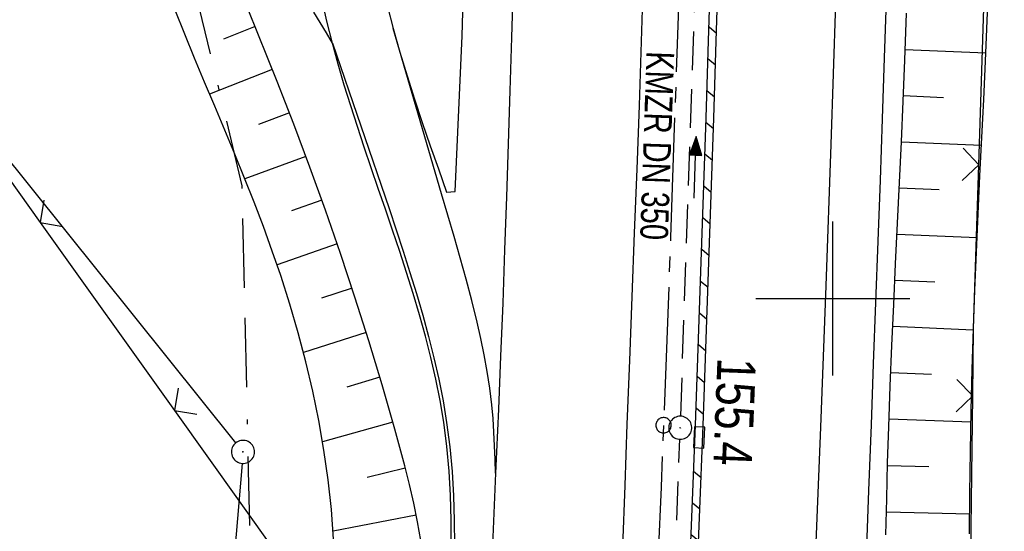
# Model space of a CAD drawing. Extents: x 510526 to 513920, y 467229 to 478797.
# Tile 30 of 256: x 511147 to 511211, y 470085 to 470118. Entities that reach past the tile are written whole.
import ezdxf

# ---------------------------------------------------------------- set-up
doc = ezdxf.new("R2010")
doc.units = 0
doc.header["$LTSCALE"] = 10
doc.header["$MEASUREMENT"] = 0
for name, pattern in [('ACAD_ISO16W100', [73, 15, -6.5, 15, -6.5, 15, -7, 1, -7]), ('ACHSE', [5.5, 4, -0.5, 0.5, -0.5]), ('LT00', [0]), ('STRICHLINIE2', [0.375, 0.25, -0.125])]:
    doc.linetypes.add(name, pattern=pattern)
doc.layers.get('0').update_dxf_attribs({"linetype": 'LT00'})
for name, color, linetype in [('-AX-020', 250, 'ACHSE'), ('-Halt-Pfeil', 4, 'LT00'), ('-Haltung', 182, 'STRICHLINIE2'), ('-Haltungsbeschriftung', 182, 'LT00'), ('-ST-20-1', 250, 'LT00'), ('BAB-KABEL', 220, 'ACAD_ISO16W100'), ('DFK_AB_L', 21, 'LT00'), ('DFK_AB_P', 7, 'LT00'), ('V97_AFBR_BAB', 250, 'LT00'), ('V97_BOESCH', 250, 'LT00'), ('V97_BORDRINNE', 182, 'LT00'), ('V97_BOSCHUNG', 250, 'LT00'), ('V97_KA_PRUF', 182, 'LT00'), ('V97_LD_MARK', 250, 'LT00'), ('V97_PARK_MS', 1, 'LT00'), ('V97_RASTER', 250, 'LT00'), ('V97_RINNE', 182, 'LT00'), ('V97_SINKK', 182, 'LT00'), ('V97_ZAUN', 40, 'LT00')]:
    doc.layers.add(name, color=color, linetype=linetype)
doc.styles.add('Beschrift', font='ARIAL.TTF')
doc.styles.add('Haltungsbeschriftung', font='ARIAL.TTF', dxfattribs={"width": 0.75})

# ---------------------------------------------------------------- blocks, each defined once
blk = doc.blocks.new('SYMB0003')
at = {"color": 0, "linetype": 'ByBlock'}
for p, q in [((-0.015712, 0), (0.010166, 0.012015)), ((0, -0.021257), (-0.015712, 0)), ((0.010166, 0.012015), (0, -0.021257))]:
    blk.add_line(p, q, dxfattribs=at)
for points in [[(-0.031395, 0.499013), (-0.093691, 0.491144), (-0.154509, 0.475528), (-0.21289, 0.452414), (-0.267913, 0.422164), (-0.318712, 0.385257), (-0.364484, 0.342274), (-0.404509, 0.293893), (-0.438154, 0.240877), (-0.464888, 0.184062), (-0.484292, 0.124345), (-0.496058, 0.062667), (-0.5, 0)], [(0.5, 0), (0.496057, 0.062667), (0.484292, 0.124345), (0.464888, 0.184062), (0.438153, 0.240877), (0.404509, 0.293893), (0.364484, 0.342274), (0.318712, 0.385257), (0.267913, 0.422164), (0.21289, 0.452414), (0.154509, 0.475528), (0.093691, 0.491144), (0.031395, 0.499013), (-0.031395, 0.499013)], [(-0.5, 0), (-0.496058, -0.062667), (-0.484292, -0.124345), (-0.464888, -0.184062), (-0.438154, -0.240877), (-0.404509, -0.293893), (-0.364485, -0.342274), (-0.318712, -0.385257), (-0.267914, -0.422164), (-0.21289, -0.452414), (-0.154509, -0.475529), (-0.093691, -0.491144), (-0.031395, -0.499014), (0.031395, -0.499014)], [(0.031395, -0.499014), (0.093691, -0.491144), (0.154509, -0.475529), (0.21289, -0.452414), (0.267914, -0.422164), (0.318712, -0.385257), (0.364485, -0.342274), (0.404509, -0.293893), (0.438154, -0.240877), (0.464889, -0.184062), (0.484292, -0.124345), (0.496058, -0.062667), (0.5, 0)]]:
    blk.add_lwpolyline(points, dxfattribs=at)
blk = doc.blocks.new('SYMB0002')
at = {"color": 0, "linetype": 'ByBlock'}
for points in [[(-0.031395, 0.499013), (-0.093691, 0.491144), (-0.154509, 0.475528), (-0.21289, 0.452414), (-0.267913, 0.422164), (-0.318712, 0.385257), (-0.364484, 0.342274), (-0.404509, 0.293893), (-0.438154, 0.240877), (-0.464888, 0.184062), (-0.484292, 0.124345), (-0.496058, 0.062667), (-0.5, 0)], [(-0.5, 0), (-0.496058, -0.062667), (-0.484292, -0.124345), (-0.464888, -0.184062), (-0.438154, -0.240877), (-0.404509, -0.293893), (-0.364485, -0.342274), (-0.318712, -0.385257), (-0.267914, -0.422164), (-0.21289, -0.452414), (-0.154509, -0.475529), (-0.093691, -0.491144), (-0.031395, -0.499014), (0.031395, -0.499014)], [(0.5, 0), (0.496057, 0.062667), (0.484292, 0.124345), (0.464888, 0.184062), (0.438153, 0.240877), (0.404509, 0.293893), (0.364484, 0.342274), (0.318712, 0.385257), (0.267913, 0.422164), (0.21289, 0.452414), (0.154509, 0.475528), (0.093691, 0.491144), (0.031395, 0.499013), (-0.031395, 0.499013)], [(0.031395, -0.499014), (0.093691, -0.491144), (0.154509, -0.475529), (0.21289, -0.452414), (0.267914, -0.422164), (0.318712, -0.385257), (0.364485, -0.342274), (0.404509, -0.293893), (0.438154, -0.240877), (0.464889, -0.184062), (0.484292, -0.124345), (0.496058, -0.062667), (0.5, 0)]]:
    blk.add_lwpolyline(points, dxfattribs=at)
blk = doc.blocks.new('SYMB0652')
at = {"color": 0, "linetype": 'ByBlock'}
blk.add_lwpolyline([(-0.15, -0.075), (0.15, -0.075), (0.15, 0.075), (-0.15, 0.075), (-0.15, -0.075)], dxfattribs=at)
blk = doc.blocks.new('SYMB0024')
at = {"color": 0, "linetype": 'ByBlock'}
for p, q in [((-0.5, 0.5), (0, 0)), ((0, 0), (0.5, 0.5))]:
    blk.add_line(p, q, dxfattribs=at)
blk = doc.blocks.new('SYMB0070')
at = {"color": 0, "linetype": 'ByBlock'}
for p, q in [((-0.5, 0), (0.2, 0)), ((0.5, 0), (0.2, 0.1)), ((0.2, 0.1), (0.2, 0)), ((0.468, 0), (0.21, 0.086)), ((0.21, 0.086), (0.21, -0.086)), ((0.21, -0.086), (0.468, 0)), ((0.22, -0.072), (0.437, 0)), ((0.23, -0.058), (0.405, 0)), ((0.24, -0.045), (0.374, 0)), ((0.342, 0), (0.25, 0.031)), ((0.25, 0.031), (0.25, -0.031)), ((0.25, -0.031), (0.342, 0)), ((0.26, -0.017), (0.31, 0)), ((0.27, -0.003), (0.279, 0))]:
    blk.add_line(p, q, dxfattribs=at)
for points in [[(0.2, 0), (0.2, -0.1), (0.5, 0)], [(0.437, 0), (0.22, 0.072), (0.22, -0.072)], [(0.405, 0), (0.23, 0.058), (0.23, -0.058)], [(0.374, 0), (0.24, 0.045), (0.24, -0.045)], [(0.31, 0), (0.26, 0.017), (0.26, -0.017)], [(0.279, 0), (0.27, 0.003), (0.27, -0.003)]]:
    blk.add_lwpolyline(points, dxfattribs=at)

msp = doc.modelspace()

# ---------------------------------------------------------------- hatches: boundary and pattern name
at = {"layer": 'V97_BORDRINNE'}
h = msp.add_hatch(dxfattribs=at)
h.set_pattern_fill('ANSI31', color=256, scale=13, angle=275, style=0)
h.paths.add_polyline_path([(511192.437, 470116.716), (511192.626, 470122.682), (511192.126, 470122.698), (511191.937, 470116.732), (511191.776, 470111.739), (511191.611, 470106.746), (511191.44, 470101.753), (511191.264, 470096.76), (511191.08, 470091.768), (511191.076, 470091.666), (511191.576, 470091.645), (511191.58, 470091.749), (511191.764, 470096.742), (511191.94, 470101.736), (511192.11, 470106.729), (511192.276, 470111.722)])
h.paths.add_polyline_path([(511191.348, 470085.771), (511191.523, 470090.296), (511191.024, 470090.317), (511190.849, 470085.79), (511190.607, 470079.813), (511190.355, 470073.836), (511190.096, 470067.86), (511189.853, 470062.391), (511190.353, 470062.369), (511190.596, 470067.838), (511190.855, 470073.815), (511191.106, 470079.793)])

# ---------------------------------------------------------------- linework, layer by layer
at = {"layer": '-AX-020', "ltscale": 0.2, "flags": 128}
msp.add_lwpolyline([(513881.716, 478796.972), (513877.87, 478787.354), (513870.367, 478768.801), (513862.788, 478750.278), (513855.137, 478731.786), (513847.411, 478713.324), (513839.611, 478694.893), (513831.738, 478676.494), (513823.791, 478658.127), (513815.771, 478639.791), (513807.678, 478621.487), (513799.512, 478603.216), (513791.272, 478584.978), (513782.96, 478566.773), (513774.576, 478548.601), (513766.118, 478530.463), (513757.588, 478512.359), (513748.986, 478494.289), (513740.312, 478476.254), (513731.565, 478458.253), (513722.747, 478440.287), (513713.857, 478422.357), (513704.896, 478404.463), (513695.863, 478386.605), (513686.758, 478368.782), (513677.583, 478350.997), (513668.336, 478333.248), (513659.019, 478315.536), (513649.63, 478297.862), (513640.172, 478280.225), (513630.643, 478262.626), (513621.043, 478245.066), (513611.374, 478227.544), (513601.634, 478210.061), (513591.825, 478192.617), (513586.745, 478183.647), (513576.83, 478166.262), (513566.848, 478148.917), (513556.8, 478131.609), (513546.688, 478114.338), (513536.514, 478097.104), (513526.28, 478079.906), (513515.988, 478062.743), (513505.638, 478045.613), (513495.234, 478028.517), (513484.778, 478011.453), (513474.27, 477994.421), (513463.712, 477977.419), (513453.108, 477960.447), (513442.457, 477943.503), (513431.762, 477926.587), (513421.026, 477909.698), (513410.248, 477892.835), (513399.432, 477875.997), (513388.579, 477859.182), (513377.691, 477842.39), (513366.769, 477825.62), (513355.815, 477808.871), (513344.831, 477792.142), (513333.819, 477775.431), (513322.78, 477758.738), (513311.715, 477742.062), (513300.628, 477725.401), (513289.519, 477708.754), (513278.389, 477692.121), (513267.242, 477675.5), (513256.078, 477658.891), (513244.899, 477642.291), (513233.706, 477625.7), (513222.502, 477609.117), (513211.288, 477592.542), (513200.066, 477575.971), (513188.837, 477559.405), (513177.603, 477542.843), (513166.366, 477526.282), (513154.797, 477509.239), (513142.496, 477491.114), (513130.197, 477472.988), (513117.902, 477454.859), (513105.613, 477436.726), (513093.333, 477418.587), (513081.064, 477400.44), (513068.808, 477382.285), (513056.567, 477364.119), (513044.344, 477345.942), (513032.141, 477327.752), (513019.958, 477309.547), (513007.8, 477291.325), (512995.668, 477273.087), (512983.565, 477254.83), (512971.492, 477236.552), (512959.452, 477218.253), (512947.447, 477199.931), (512935.479, 477181.584), (512923.551, 477163.212), (512911.665, 477144.812), (512899.822, 477126.385), (512888.026, 477107.927), (512876.279, 477089.439), (512864.582, 477070.918), (512852.939, 477052.364), (512841.352, 477033.775), (512829.822, 477015.15), (512818.352, 476996.488), (512806.945, 476977.787), (512795.603, 476959.048), (512789.644, 476949.141), (512778.405, 476930.339), (512767.236, 476911.496), (512756.135, 476892.613), (512745.103, 476873.688), (512734.14, 476854.724), (512723.246, 476835.72), (512712.422, 476816.676), (512701.668, 476797.593), (512690.983, 476778.471), (512680.369, 476759.309), (512669.824, 476740.11), (512659.35, 476720.871), (512648.946, 476701.595), (512638.612, 476682.281), (512628.349, 476662.929), (512618.157, 476643.54), (512608.036, 476624.113), (512597.985, 476604.65), (512588.006, 476585.15), (512578.098, 476565.614), (512568.261, 476546.042), (512558.497, 476526.434), (512548.803, 476506.791), (512539.182, 476487.112), (512529.632, 476467.399), (512520.155, 476447.65), (512510.749, 476427.867), (512501.416, 476408.05), (512492.156, 476388.199), (512482.968, 476368.314), (512473.852, 476348.396), (512464.81, 476328.445), (512455.84, 476308.46), (512446.944, 476288.443), (512438.12, 476268.394), (512429.37, 476248.313), (512420.694, 476228.2), (512412.09, 476208.055), (512403.561, 476187.879), (512395.105, 476167.672), (512386.723, 476147.434), (512378.415, 476127.166), (512370.181, 476106.867), (512362.021, 476086.539), (512353.936, 476066.181), (512345.925, 476045.794), (512337.988, 476025.377), (512330.127, 476004.932), (512322.339, 475984.458), (512314.627, 475963.955), (512306.989, 475943.425), (512299.427, 475922.867), (512291.94, 475902.281), (512284.528, 475881.669), (512277.191, 475861.029), (512269.93, 475840.362), (512262.744, 475819.67), (512255.634, 475798.951), (512248.599, 475778.206), (512241.641, 475757.436), (512234.758, 475736.641), (512227.951, 475715.82), (512221.221, 475694.975), (512214.566, 475674.105), (512207.988, 475653.211), (512201.487, 475632.294), (512200.128, 475627.887), (512194.281, 475608.791), (512188.5, 475589.674), (512182.785, 475570.538), (512177.137, 475551.381), (512171.56, 475532.204), (512166.053, 475513.007), (512160.618, 475493.788), (512155.257, 475474.55), (512149.971, 475455.29), (512148.09, 475448.361), (512142.908, 475429.074), (512137.804, 475409.765), (512132.778, 475390.436), (512127.829, 475371.088), (512122.957, 475351.719), (512118.163, 475332.332), (512113.447, 475312.925), (512108.808, 475293.499), (512104.247, 475274.055), (512099.765, 475254.593), (512095.36, 475235.113), (512091.033, 475215.616), (512086.785, 475196.101), (512082.614, 475176.57), (512078.522, 475157.022), (512074.508, 475137.458), (512070.573, 475117.878), (512066.716, 475098.282), (512063.238, 475080.246), (512059.532, 475060.621), (512055.901, 475040.983), (512052.344, 475021.33), (512048.857, 475001.665), (512045.438, 474981.988), (512042.084, 474962.3), (512038.794, 474942.602), (512035.562, 474922.893), (512032.388, 474903.175), (512029.269, 474883.449), (512026.201, 474863.714), (512023.183, 474843.972), (512020.21, 474824.222), (512017.282, 474804.467), (512014.394, 474784.705), (512011.544, 474764.937), (512008.73, 474745.165), (512005.949, 474725.388), (512003.198, 474705.607), (512000.474, 474685.821), (511997.775, 474666.033), (511995.098, 474646.242), (511992.439, 474626.448), (511989.798, 474606.651), (511987.169, 474586.854), (511984.552, 474567.054), (511981.943, 474547.253), (511979.34, 474527.452), (511976.744, 474507.689), (511975.127, 474495.377), (511973.477, 474482.815), (511971.825, 474470.254), (511970.169, 474457.693), (511968.506, 474445.133), (511966.835, 474432.574), (511965.154, 474420.016), (511963.46, 474407.46), (511961.752, 474394.906), (511960.027, 474382.355), (511958.283, 474369.806), (511956.518, 474357.259), (511954.73, 474344.717), (511952.918, 474332.177), (511951.078, 474319.642), (511949.209, 474307.111), (511947.309, 474294.584), (511945.376, 474282.063), (511943.407, 474269.547), (511941.4, 474257.038), (511939.355, 474244.534), (511937.267, 474232.038), (511935.137, 474219.549), (511932.96, 474207.067), (511930.736, 474194.594), (511928.462, 474182.131), (511926.136, 474169.676), (511923.757, 474157.232), (511921.321, 474144.799), (511918.829, 474132.377), (511916.276, 474119.967), (511913.661, 474107.57), (511910.982, 474095.187), (511908.238, 474082.818), (511905.425, 474070.464), (511902.544, 474058.127), (511899.59, 474045.806), (511896.562, 474033.504), (511893.47, 474021.261), (511890.29, 474008.997), (511887.033, 473996.753), (511883.699, 473984.53), (511880.287, 473972.328), (511876.798, 473960.148), (511873.233, 473947.991), (511869.591, 473935.856), (511865.873, 473923.745), (511862.077, 473911.656), (511858.206, 473899.593), (511854.259, 473887.554), (511850.236, 473875.54), (511846.136, 473863.552), (511841.962, 473851.59), (511837.711, 473839.654), (511833.386, 473827.746), (511828.985, 473815.865), (511824.51, 473804.012), (511819.96, 473792.188), (511815.335, 473780.392), (511810.636, 473768.626), (511805.863, 473756.89), (511801.015, 473745.185), (511796.094, 473733.51), (511791.099, 473721.866), (511786.031, 473710.255), (511780.889, 473698.675), (511775.675, 473687.128), (511770.388, 473675.615), (511765.028, 473664.135), (511759.596, 473652.689), (511754.091, 473641.278), (511748.515, 473629.901), (511742.867, 473618.56), (511737.147, 473607.255), (511731.356, 473595.986), (511725.494, 473584.754), (511719.562, 473573.559), (511713.558, 473562.402), (511707.485, 473551.283), (511701.341, 473540.203), (511695.128, 473529.162), (511688.845, 473518.159), (511682.492, 473507.198), (511676.07, 473496.276), (511669.58, 473485.395), (511663.021, 473474.555), (511656.394, 473463.757), (511649.699, 473453.001), (511642.935, 473442.288), (511636.105, 473431.617), (511629.207, 473420.99), (511622.242, 473410.406), (511615.211, 473399.867), (511608.113, 473389.372), (511600.949, 473378.922), (511593.719, 473368.518), (511586.423, 473358.16), (511579.062, 473347.848), (511571.637, 473337.582), (511564.147, 473327.364), (511556.592, 473317.193), (511548.973, 473307.07), (511541.291, 473296.996), (511533.545, 473286.969), (511525.735, 473276.993), (511517.863, 473267.066), (511509.929, 473257.188), (511501.932, 473247.361), (511493.873, 473237.584), (511485.753, 473227.859), (511477.572, 473218.186), (511475.548, 473215.811), (511467.291, 473206.202), (511458.976, 473196.642), (511450.605, 473187.132), (511442.182, 473177.667), (511433.709, 473168.249), (511425.188, 473158.872), (511416.622, 473149.537), (511408.014, 473140.241), (511399.365, 473130.982), (511390.679, 473121.758), (511381.958, 473112.568), (511373.205, 473103.409), (511364.421, 473094.278), (511355.61, 473085.175), (511346.772, 473076.096), (511337.912, 473067.039), (511329.031, 473058.003), (511320.132, 473048.986), (511311.216, 473039.984), (511302.286, 473030.997), (511293.345, 473022.02), (511284.394, 473013.053), (511275.436, 473004.094), (511266.473, 472995.139), (511255.909, 472984.591), (511236.789, 472965.502), (511230.177, 472958.9), (511223.567, 472952.294), (511216.964, 472945.683), (511210.368, 472939.063), (511203.785, 472932.433), (511197.215, 472925.788), (511190.663, 472919.125), (511184.131, 472912.443), (511177.622, 472905.739), (511171.139, 472899.01), (511164.685, 472892.252), (511158.263, 472885.464), (511151.877, 472878.643), (511145.529, 472871.786), (511139.222, 472864.891), (511132.96, 472857.955), (511126.746, 472850.976), (511120.583, 472843.952), (511114.476, 472836.881), (511109.32, 472830.82), (511103.322, 472823.655), (511097.386, 472816.438), (511091.511, 472809.171), (511085.699, 472801.854), (511079.95, 472794.488), (511074.265, 472787.072), (511068.642, 472779.609), (511063.084, 472772.097), (511057.591, 472764.538), (511052.162, 472756.933), (511046.799, 472749.281), (511041.501, 472741.584), (511036.27, 472733.841), (511031.105, 472726.054), (511026.007, 472718.223), (511020.976, 472710.349), (511016.012, 472702.431), (511011.117, 472694.472), (511006.29, 472686.471), (511001.532, 472678.429), (510996.842, 472670.347), (510992.223, 472662.225), (510987.672, 472654.063), (510983.192, 472645.863), (510978.782, 472637.625), (510974.443, 472629.349), (510970.175, 472621.036), (510965.978, 472612.687), (510961.853, 472604.303), (510957.799, 472595.883), (510953.818, 472587.43), (510949.91, 472578.942), (510946.074, 472570.422), (510942.311, 472561.868), (510938.622, 472553.283), (510935.007, 472544.666), (510931.465, 472536.02), (510927.997, 472527.343), (510924.604, 472518.636), (510921.286, 472509.901), (510918.042, 472501.138), (510914.874, 472492.347), (510911.781, 472483.529), (510908.763, 472474.686), (510905.821, 472465.817), (510902.956, 472456.923), (510900.166, 472448.004), (510897.454, 472439.062), (510894.817, 472430.098), (510892.258, 472421.111), (510889.776, 472412.102), (510887.37, 472403.073), (510885.043, 472394.023), (510882.792, 472384.954), (510880.62, 472375.866), (510878.525, 472366.759), (510876.509, 472357.635), (510874.57, 472348.494), (510872.71, 472339.337), (510870.929, 472330.164), (510869.226, 472320.976), (510867.602, 472311.774), (510866.056, 472302.558), (510864.59, 472293.33), (510863.202, 472284.089), (510861.894, 472274.837), (510860.665, 472265.574), (510859.516, 472256.301), (510858.445, 472247.018), (510857.455, 472237.726), (510856.544, 472228.427), (510855.712, 472219.119), (510854.96, 472209.806), (510854.288, 472200.485), (510853.696, 472191.159), (510853.184, 472181.829), (510852.752, 472172.495), (510852.399, 472163.157), (510852.127, 472153.817), (510851.934, 472144.475), (510851.822, 472135.131), (510851.789, 472125.787), (510851.836, 472116.443), (510851.964, 472107.1), (510852.009, 472104.711), (510852.237, 472095.37), (510852.543, 472086.03), (510852.927, 472076.694), (510853.387, 472067.361), (510853.922, 472058.032), (510854.53, 472048.707), (510855.21, 472039.388), (510855.961, 472030.074), (510856.782, 472020.766), (510857.671, 472011.464), (510858.627, 472002.169), (510859.649, 471992.88), (510860.734, 471983.599), (510861.883, 471974.326), (510863.094, 471965.06), (510864.364, 471955.802), (510865.694, 471946.554), (510867.082, 471937.313), (510868.525, 471928.081), (510870.024, 471918.857), (510871.577, 471909.643), (510873.182, 471900.438), (510874.839, 471891.241), (510876.545, 471882.054), (510878.3, 471872.876), (510880.102, 471863.708), (510881.95, 471854.548), (510883.842, 471845.397), (510885.778, 471836.255), (510887.756, 471827.123), (510889.775, 471817.999), (510891.834, 471808.885), (510893.93, 471799.779), (510896.064, 471790.681), (510898.233, 471781.592), (510900.437, 471772.511), (510902.673, 471763.439), (510904.942, 471754.374), (510907.241, 471745.317), (510909.57, 471736.267), (510911.926, 471727.225), (510914.31, 471718.19), (510916.719, 471709.161), (510919.152, 471700.139), (510921.608, 471691.124), (510924.087, 471682.114), (510926.585, 471673.11), (510929.104, 471664.112), (510931.64, 471655.118), (510934.193, 471646.129), (510936.762, 471637.145), (510939.345, 471628.165), (510941.941, 471619.188), (510944.55, 471610.216), (510947.169, 471601.246), (510949.797, 471592.279), (510952.434, 471583.314), (510955.078, 471574.352), (510957.727, 471565.391), (510960.382, 471556.431), (510963.039, 471547.473), (510967.703, 471531.767), (510970.248, 471523.199), (510975.26, 471506.323), (510980.27, 471489.445), (510985.273, 471472.566), (510990.267, 471455.684), (510995.248, 471438.798), (511000.214, 471421.908), (511005.162, 471405.012), (511010.087, 471388.11), (511014.988, 471371.201), (511019.861, 471354.283), (511024.703, 471337.357), (511029.511, 471320.421), (511034.281, 471303.475), (511039.011, 471286.517), (511043.698, 471269.547), (511048.338, 471252.564), (511052.928, 471235.568), (511057.465, 471218.557), (511061.945, 471201.532), (511066.367, 471184.491), (511070.726, 471167.434), (511075.019, 471150.36), (511079.243, 471133.269), (511083.395, 471116.16), (511086.572, 471102.843), (511090.589, 471085.702), (511094.527, 471068.543), (511098.388, 471051.366), (511102.17, 471034.172), (511105.875, 471016.961), (511109.501, 470999.734), (511113.048, 470982.489), (511116.518, 470965.23), (511119.908, 470947.954), (511123.221, 470930.663), (511126.454, 470913.357), (511129.609, 470896.037), (511132.686, 470878.703), (511135.683, 470861.354), (511138.602, 470843.993), (511141.441, 470826.619), (511144.202, 470809.231), (511146.884, 470791.831), (511149.487, 470774.42), (511152.01, 470756.996), (511154.454, 470739.562), (511156.819, 470722.116), (511159.105, 470704.66), (511161.311, 470687.193), (511163.438, 470669.717), (511165.485, 470652.232), (511165.638, 470650.897), (511167.873, 470631.022), (511170.027, 470611.138), (511172.103, 470591.246), (511174.098, 470571.346), (511176.014, 470551.438), (511177.851, 470531.523), (511179.526, 470512.546), (511180.884, 470496.345), (511182.163, 470480.137), (511183.363, 470463.922), (511184.482, 470447.702), (511185.522, 470431.478), (511186.482, 470415.247), (511187.362, 470399.013), (511188.162, 470382.774), (511188.882, 470366.532), (511189.522, 470350.286), (511190.082, 470334.037), (511190.563, 470317.786), (511190.963, 470301.532), (511191.284, 470285.277), (511191.524, 470269.02), (511191.684, 470252.763), (511191.765, 470236.505), (511191.765, 470220.247), (511191.686, 470203.988), (511191.526, 470187.731), (511191.287, 470171.474), (511191.243, 470169.007), (511190.912, 470152.752), (511190.504, 470136.499), (511190.023, 470120.247), (511189.472, 470103.998), (511188.854, 470087.752), (511188.173, 470071.508), (511187.432, 470055.266), (511186.634, 470039.027), (511185.783, 470022.791), (511184.882, 470006.558), (511183.935, 469990.327), (511182.944, 469974.099), (511181.913, 469957.873), (511180.846, 469941.65), (511179.745, 469925.429), (511178.614, 469909.21), (511177.457, 469892.993), (511176.276, 469876.777), (511175.075, 469860.563), (511173.858, 469844.35), (511172.627, 469828.139), (511171.386, 469811.927), (511170.138, 469795.717), (511168.847, 469778.991), (511030.959, 467993.348), (511029.419, 467973.407), (511027.883, 467953.466), (511026.353, 467933.525), (511024.832, 467913.582), (511023.323, 467893.64), (511021.828, 467873.695), (511020.353, 467853.75), (511018.898, 467833.804), (511017.467, 467813.855), (511016.063, 467793.903), (511014.69, 467773.951), (511013.35, 467753.995), (511012.046, 467734.038), (511010.782, 467714.078), (511009.56, 467694.116), (511008.383, 467674.151), (511007.254, 467654.183), (511006.177, 467634.211), (511005.154, 467614.237), (511004.188, 467594.261), (511003.284, 467574.281), (511002.442, 467554.299), (511001.667, 467534.314), (511000.962, 467514.327), (511000.329, 467494.336), (510999.772, 467474.345), (510999.556, 467465.709), (510999.112, 467445.714), (510998.747, 467425.717), (510998.463, 467405.719), (510998.259, 467385.719), (510998.135, 467365.72), (510998.091, 467345.72), (510998.127, 467325.72), (510998.243, 467305.721), (510998.439, 467285.721), (510998.715, 467265.723), (510999.071, 467245.726), (510999.432, 467229.156)], dxfattribs=at)
at = {"layer": '-Haltung'}
for p, q in [((511190.126, 470092.357), (511191.187, 470123.278)), ((511188.997, 470063.13), (511190.071, 470090.858))]:
    msp.add_line(p, q, dxfattribs=at)
at = {"layer": 'BAB-KABEL', "ltscale": 0.03, "flags": 128}
msp.add_lwpolyline([(513339.839, 477816.319), (513312.266, 477774.649), (513284.672, 477732.996), (513252.5, 477694.412), (513223.881, 477653.496), (513195.795, 477612.121), (513167.629, 477570.875), (513139.88, 477529.298), (513111.793, 477487.916), (513083.807, 477446.454), (513055.844, 477404.978), (513022.492, 477355.034), (513000.515, 477321.52), (512973.122, 477279.62), (512945.422, 477237.871), (512917.575, 477196.217), (512879.155, 477137.499), (512858.339, 477103.216), (512837.389, 477068.954), (512811.451, 477026.06), (512784.195, 476983.896), (512756.652, 476941.559), (512731.123, 476898.632), (512706.393, 476854.964), (512681.949, 476811.101), (512658.869, 476770.394), (512633.742, 476723.052), (512609.823, 476678.973), (512586.03, 476634.72), (512574.463, 476609.04), (512565.77, 476584.237), (512545.206, 476542.916), (512523.454, 476497.739), (512501.769, 476452.474), (512480.246, 476407.171), (512458.846, 476361.789), (512438.563, 476315.939), (512418.177, 476270.118), (512378.72, 476177.833), (512359.892, 476131.364), (512341.348, 476084.783), (512322.575, 476038.314), (512304.817, 475991.341), (512287.677, 475944.24), (512270.282, 475897.168), (512254.121, 475849.696), (512237.768, 475802.276), (512221.53, 475754.824), (512205.859, 475707.192), (512190.782, 475659.377), (512175.78, 475611.52), (512161.516, 475563.423), (512145.692, 475515.804), (512137.725, 475496.074), (512130.625, 475467.918), (512119.035, 475418.91), (512105.583, 475370.555), (512100.73, 475351.099), (512084.182, 475320.513), (512082.618, 475318.668), (512071.987, 475296.243), (512062.064, 475264.372), (512059.316, 475232.902), (512061.872, 475193.176), (512054.818, 475143.1), (512045.689, 475099.989), (512036.29, 475050.898), (512027.273, 475001.725), (512018.223, 474952.549), (512008.899, 474903.418), (512000.14, 474854.229), (511992.355, 474804.855), (511985.273, 474755.369), (511977.385, 474700.851), (511969.41, 474646.425), (511966.53, 474615.204), (511972.795, 474604.79), (511970.049, 474596.165), (511959.565, 474586.374), (511941.907, 474517.478), (511936.852, 474477.772), (511926.657, 474399.733), (511919.973, 474355.376), (511910.09, 474296.615), (511899.454, 474238.126), (511883.784, 474152.683), (511870.289, 474094.001), (511857.131, 474053.876), (511852.776, 474012.454), (511853.171, 473966.862), (511852.492, 473957.146), (511851.311, 473949.656), (511841.692, 473942.065), (511825.821, 473895.229), (511826.651, 473894.117), (511810.899, 473851.945), (511793.573, 473805.027), (511775.285, 473758.358), (511755.124, 473712.475), (511734.052, 473667.008), (511712.225, 473621.972), (511689.498, 473577.273), (511665.157, 473533.497), (511639.854, 473490.241), (511612.908, 473448.14), (511601.588, 473431.806), (511558.048, 473366.072), (511514.894, 473306.01), (511484.056, 473267.454), (511450.631, 473224.7), (511393.065, 473164.53), (511363.017, 473132.866), (511308.517, 473076.446), (511275.572, 473040.359), (511243.006, 473009.331), (511235.22, 472986.054), (511231.03, 472981.056), (511075.99, 472813.106), (511070.243, 472807.304), (511057.801, 472797.513), (511038.028, 472769.96), (511010.695, 472730.526), (510983.876, 472687.185), (510959.577, 472643.761), (510934.3, 472604.326), (510904.804, 472574.327), (510913.914, 472558.288), (510911.702, 472550.665), (510911.228, 472549.239), (510895.971, 472514.712), (510882.655, 472477.924), (510872.403, 472460.753), (510857.497, 472432.352), (510836.101, 472381.12), (510836.281, 472368.894), (510832.944, 472355.972), (510830.181, 472332.026), (510848.219, 472325.537), (510838.512, 472271.416), (510831.965, 472215.431), (510830.702, 472169.392), (510828.833, 472118.665), (510829.075, 472067.625), (510833.949, 472011.739), (510842.444, 471951.437), (510849.978, 471906.34), (510856.18, 471866.272), (510867.229, 471812.821), (510879.853, 471762.875), (510891.506, 471713.806), (510903.789, 471665.07), (510916.063, 471616.285), (510929.638, 471568.076), (510950.958, 471501.368), (510971.606, 471429.824), (510974.35, 471422.765), (510989.551, 471366.875), (511004.499, 471314.199), (511016.364, 471270.838), (511026.276, 471232.419), (511039.24, 471184.146), (511056.597, 471116.881), (511065.905, 471078.265), (511077.604, 471030.011), (511089.225, 470981.622), (511098.911, 470932.895), (511107.165, 470884.025), (511116.152, 470835.042), (511125.079, 470786.059), (511133.148, 470736.973), (511137.299, 470706.315), (511129.89, 470689.715), (511129.543, 470684.612), (511132.443, 470671.581), (511143.113, 470670.948), (511145.784, 470638.261), (511151.08, 470588.888), (511155.977, 470539.416), (511159.512, 470489.779), (511162.627, 470440.141), (511165.944, 470390.621), (511167.842, 470340.945), (511167.805, 470291.237), (511167.773, 470272.425), (511169.192, 470243.962), (511168.974, 470223.344), (511163.734, 470203.872), (511151.457, 470170.118), (511152.401, 470145.764), (511161.627, 470107.325), (511162.261, 470078.654), (511157.084, 470021.39), (511153.973, 469975.779), (511150.229, 469924.108), (511146.614, 469878.373), (511141.044, 469826.728), (511133.852, 469745.039), (511131.815, 469700.017), (511128.932, 469655.166), (511125.194, 469595.287), (511130.663, 469554.69), (511130.405, 469544.669), (511121.691, 469477.401)], dxfattribs=at)
at = {"layer": 'DFK_AB_L'}
for p, q in [((511161.231, 470090.625), (511145.65, 470110.065)), ((511161.638, 470089.292), (511153.842, 469995.237))]:
    msp.add_line(p, q, dxfattribs=at)
at = {"layer": 'V97_AFBR_BAB'}
msp.add_line((511174.926, 470106.917), (511175.473, 470106.945), dxfattribs=at)
at = {"layer": 'V97_AFBR_BAB', "flags": 128}
msp.add_lwpolyline([(511184.878, 470402.041), (511185.001, 470399.607), (511185.193, 470395.666), (511185.382, 470391.724), (511185.567, 470387.782), (511185.75, 470383.84), (511185.943, 470379.69), (511186.135, 470375.54), (511186.324, 470371.39), (511186.509, 470367.239), (511186.688, 470363.089), (511186.86, 470358.938), (511187.04, 470354.361), (511187.212, 470349.783), (511187.375, 470345.205), (511187.533, 470340.627), (511187.686, 470336.048), (511187.855, 470330.86), (511188.019, 470325.671), (511188.176, 470320.483), (511188.326, 470315.294), (511188.468, 470310.105), (511188.67, 470302.02), (511188.85, 470293.934), (511189.009, 470285.848), (511189.145, 470277.975), (511189.261, 470270.101), (511189.358, 470262.227), (511189.466, 470250.421), (511189.529, 470238.615), (511189.548, 470226.28), (511189.519, 470213.945), (511189.475, 470205.948), (511189.409, 470197.951), (511189.322, 470189.954), (511189.24, 470183.82), (511189.143, 470177.686), (511189.031, 470171.552), (511188.902, 470165.419), (511188.811, 470161.485), (511188.714, 470157.551), (511188.612, 470153.617), (511188.508, 470149.683), (511188.401, 470145.75), (511188.294, 470141.816), (511188.181, 470137.628), (511188.066, 470133.44), (511187.949, 470129.251), (511187.828, 470125.063), (511187.7, 470120.876), (511187.564, 470116.688), (511187.421, 470112.546), (511187.27, 470108.405), (511187.114, 470104.264), (511186.955, 470100.122), (511186.795, 470095.981), (511186.637, 470091.84), (511186.488, 470087.861), (511186.34, 470083.881), (511186.192, 470079.902), (511186.041, 470075.922), (511185.886, 470071.943), (511185.725, 470067.964), (511185.555, 470063.95), (511185.377, 470059.937), (511185.194, 470055.923), (511185.008, 470051.91), (511184.818, 470047.897), (511184.627, 470043.884), (511184.431, 470039.776), (511184.235, 470035.669), (511184.036, 470031.561), (511183.833, 470027.454), (511183.626, 470023.347), (511183.412, 470019.24), (511183.159, 470014.535), (511182.897, 470009.831), (511182.628, 470005.126), (511182.354, 470000.423), (511182.076, 469995.719), (511181.71, 469989.607), (511181.339, 469983.496), (511180.962, 469977.385), (511180.579, 469971.274), (511180.205, 469965.42), (511179.827, 469959.566), (511179.444, 469953.712), (511179.059, 469947.859), (511178.739, 469943.02), (511178.418, 469938.182), (511178.093, 469933.343), (511177.764, 469928.505), (511177.43, 469923.667), (511177.079, 469918.682), (511176.723, 469913.697), (511176.361, 469908.713), (511175.996, 469903.729), (511175.629, 469898.745), (511175.018, 469890.493), (511174.403, 469882.242), (511173.787, 469873.99), (511173.333, 469867.92), (511172.878, 469861.85), (511172.419, 469855.78), (511171.957, 469849.71), (511171.586, 469844.88), (511171.213, 469840.05), (511170.839, 469835.219), (511170.466, 469830.389), (511170.094, 469825.559), (511169.734, 469820.848), (511169.376, 469816.136), (511169.018, 469811.424), (511168.66, 469806.713), (511168.3, 469802.001), (511167.922, 469797.08), (511167.542, 469792.16), (511167.161, 469787.24), (511166.779, 469782.319), (511166.398, 469777.399), (511165.91, 469771.07), (511165.422, 469764.741), (511164.934, 469758.413), (511164.444, 469752.084), (511163.97, 469745.998), (511163.492, 469739.912), (511163.013, 469733.827), (511162.532, 469727.741), (511162.146, 469722.86), (511161.76, 469717.98), (511161.375, 469713.099), (511160.993, 469708.218), (511160.614, 469703.337), (511160.249, 469698.597), (511159.887, 469693.858), (511159.525, 469689.118), (511159.163, 469684.379), (511158.798, 469679.639), (511158.468, 469675.386), (511158.135, 469671.134), (511157.801, 469666.881), (511157.468, 469662.628), (511157.136, 469658.376), (511156.806, 469654.123), (511156.43, 469649.229), (511156.058, 469644.334), (511155.687, 469639.439), (511155.315, 469634.545), (511154.942, 469629.65), (511154.562, 469624.712), (511154.18, 469619.774), (511153.796, 469614.836), (511153.411, 469609.899), (511153.026, 469604.961), (511152.408, 469597.004), (511151.792, 469589.047), (511151.177, 469581.089), (511150.538, 469572.812), (511149.899, 469564.536), (511149.263, 469556.259), (511148.782, 469549.977), (511148.301, 469543.694), (511147.82, 469537.412), (511147.338, 469531.13), (511146.821, 469524.425), (511146.303, 469517.721), (511145.784, 469511.017), (511145.267, 469504.312), (511144.802, 469498.257), (511144.338, 469492.202), (511143.873, 469486.148), (511143.407, 469480.093), (511143.187, 469477.273)], dxfattribs=at)
at = {"layer": 'V97_AFBR_BAB'}
for points in [[(511175.473, 470106.945), (511175.941, 470117.055), (511176.651, 470142.358), (511177.334, 470165.392), (511177.753, 470189.745), (511177.941, 470214.492), (511177.732, 470221.22), (511176.986, 470221.171)], [(511165.476, 470160.644), (511165.473, 470157.691), (511165.536, 470154.738), (511165.666, 470151.789), (511165.865, 470148.845), (511166.138, 470145.908), (511166.391, 470143.704), (511166.683, 470141.504), (511167.009, 470139.309), (511167.365, 470137.117), (511167.748, 470134.929), (511168.152, 470132.744), (511168.574, 470130.562), (511169.01, 470128.383), (511169.456, 470126.205), (511169.758, 470124.751), (511170.066, 470123.298), (511170.386, 470121.849), (511170.721, 470120.404), (511171.075, 470118.965), (511171.453, 470117.532)], [(511202.197, 470083.277), (511202.354, 470087.537), (511202.51, 470091.797), (511202.657, 470095.771), (511202.804, 470099.744), (511202.95, 470103.718), (511203.093, 470107.692), (511203.233, 470111.666), (511203.368, 470115.64), (511203.53, 470120.623), (511203.683, 470125.606), (511203.832, 470130.589), (511203.976, 470135.572), (511204.118, 470140.555), (511204.232, 470144.559), (511204.344, 470148.562), (511204.453, 470152.566), (511204.558, 470156.569), (511204.657, 470160.573)], [(511167.513, 470116.578), (511167.15, 470118.028), (511166.813, 470119.486), (511166.497, 470120.949), (511166.195, 470122.417), (511165.904, 470123.888), (511165.617, 470125.361), (511165.22, 470127.402), (511164.825, 470129.443), (511164.437, 470131.484), (511164.059, 470133.527), (511163.696, 470135.572), (511163.353, 470137.619), (511163.034, 470139.668), (511162.742, 470141.721), (511162.482, 470143.777), (511162.258, 470145.837), (511162.061, 470148.058), (511161.909, 470150.282), (511161.798, 470152.511), (511161.726, 470154.742), (511161.689, 470156.975), (511161.686, 470159.21)], [(511171.453, 470117.532), (511171.889, 470115.999), (511172.353, 470114.473), (511172.84, 470112.954), (511173.346, 470111.44), (511173.865, 470109.93), (511174.393, 470108.423), (511174.926, 470106.917)], [(511175.227, 470083.994), (511175.225, 470085.599), (511175.18, 470087.2), (511175.088, 470088.795), (511174.942, 470090.385), (511174.739, 470091.968), (511174.506, 470093.372), (511174.228, 470094.771), (511173.909, 470096.164), (511173.555, 470097.553), (511173.17, 470098.938), (511172.758, 470100.318), (511172.326, 470101.693), (511171.877, 470103.065), (511171.417, 470104.434), (511170.95, 470105.799), (511170.487, 470107.142), (511170.027, 470108.484), (511169.572, 470109.825), (511169.126, 470111.168), (511168.694, 470112.513), (511168.279, 470113.862), (511167.884, 470115.217), (511167.513, 470116.578)]]:
    msp.add_lwpolyline(points, dxfattribs=at)
at = {"layer": 'V97_BOESCH'}
for points in [[(511208.882, 470084.719), (511208.91, 470087.388), (511208.946, 470090.057), (511208.994, 470092.725), (511209.056, 470095.393), (511209.136, 470098.06), (511209.226, 470100.541), (511209.33, 470103.021), (511209.444, 470105.5), (511209.563, 470107.98), (511209.685, 470110.46), (511209.805, 470112.939), (511209.92, 470115.419), (511210.097, 470119.644), (511210.249, 470123.87), (511210.381, 470128.097), (511210.492, 470132.325), (511210.586, 470136.553), (511210.665, 470140.781), (511210.73, 470145.01), (511210.785, 470149.238), (511210.839, 470154.412), (511210.881, 470159.586)], [(511167.584, 470084.375), (511167.439, 470086.306), (511167.229, 470088.234), (511166.956, 470090.157), (511166.623, 470092.075), (511166.233, 470093.983), (511165.788, 470095.881), (511165.292, 470097.765), (511164.747, 470099.635), (511164.155, 470101.488), (511163.604, 470103.089), (511163.024, 470104.677), (511162.42, 470106.255), (511161.797, 470107.824), (511161.16, 470109.386), (511160.512, 470110.943), (511159.86, 470112.498), (511159.207, 470114.051), (511158.559, 470115.606), (511157.919, 470117.164), (511157.293, 470118.727)], [(511173.248, 470084.287), (511173.033, 470085.502), (511172.784, 470086.713), (511172.507, 470087.921), (511172.207, 470089.126), (511171.89, 470090.326), (511171.56, 470091.523), (511170.735, 470094.401), (511169.871, 470097.259), (511168.97, 470100.098), (511168.031, 470102.922), (511167.056, 470105.732), (511166.044, 470108.53), (511164.996, 470111.319), (511163.912, 470114.1), (511163.289, 470115.659), (511162.66, 470117.218), (511162.03, 470118.778)], [(511203.452, 470084.652), (511203.507, 470086.991), (511203.569, 470089.329), (511203.64, 470091.667), (511203.735, 470094.313), (511203.842, 470096.959), (511203.959, 470099.604), (511204.083, 470102.249), (511204.21, 470104.894), (511204.337, 470107.539), (511204.461, 470110.184), (511204.579, 470112.829), (511204.688, 470115.474), (511204.799, 470118.53)]]:
    msp.add_lwpolyline(points, dxfattribs=at)
at = {"layer": 'V97_BOSCHUNG'}
for p, q in [((511162.479, 470117.666), (511160.43, 470116.85)), ((511204.715, 470116.168), (511209.944, 470115.964)), ((511163.604, 470114.874), (511159.533, 470113.275)), ((511204.594, 470113.181), (511207.2, 470113.069)), ((511164.712, 470112.056), (511162.698, 470111.296)), ((511204.461, 470110.184), (511209.66, 470109.96)), ((511165.783, 470109.234), (511161.816, 470107.776)), ((511204.32, 470107.187), (511206.917, 470107.076)), ((511166.818, 470106.399), (511164.86, 470105.699)), ((511204.176, 470104.191), (511209.373, 470103.967)), ((511167.816, 470103.55), (511163.915, 470102.195)), ((511204.033, 470101.194), (511206.638, 470101.082)), ((511168.779, 470100.68), (511166.804, 470100.023)), ((511203.896, 470098.197), (511209.133, 470097.972)), ((511169.703, 470097.796), (511165.631, 470096.501)), ((511203.769, 470095.189), (511206.408, 470095.086)), ((511170.589, 470094.89), (511168.451, 470094.25)), ((511171.437, 470091.961), (511166.868, 470090.696)), ((511203.657, 470092.181), (511208.98, 470091.994)), ((511172.242, 470088.989), (511169.763, 470088.386)), ((511203.564, 470089.162), (511206.248, 470089.088)), ((511203.487, 470086.152), (511208.895, 470086.025)), ((511172.948, 470085.935), (511167.55, 470084.901))]:
    msp.add_line(p, q, dxfattribs=at)
at = {"layer": 'V97_LD_MARK'}
for points in [[(511194.681, 469995.239), (511195.557, 470011.301), (511196.386, 470027.366), (511197.168, 470043.433), (511197.902, 470059.503), (511198.588, 470075.575), (511199.226, 470091.649), (511199.568, 470100.828), (511199.893, 470110.008), (511200.201, 470119.188), (511200.49, 470128.369), (511200.76, 470137.55), (511201.009, 470146.732), (511201.237, 470155.915), (511201.442, 470165.097)], [(511180.326, 470159.539), (511180.189, 470153.783), (511180.042, 470148.027), (511179.886, 470142.271), (511179.742, 470137.206), (511179.593, 470132.141), (511179.441, 470127.076), (511179.286, 470122.011), (511179.131, 470116.946), (511179.025, 470113.498), (511178.918, 470110.051), (511178.807, 470106.603), (511178.69, 470103.156), (511178.565, 470099.709), (511178.432, 470096.262), (511178.286, 470092.816), (511178.224, 470091.429), (511178.162, 470090.043), (511178.1, 470088.656), (511177.991, 470086.055), (511177.889, 470083.454)], [(511178.1, 470088.656), (511178.073, 470089.547), (511178.041, 470090.437), (511177.998, 470091.326), (511177.94, 470092.214), (511177.861, 470093.1), (511177.73, 470094.183), (511177.565, 470095.262), (511177.37, 470096.337), (511177.149, 470097.408), (511176.907, 470098.474), (511176.563, 470099.874), (511176.195, 470101.267), (511175.808, 470102.655), (511175.408, 470104.039), (511174.997, 470105.42), (511174.582, 470106.799), (511171.453, 470117.532)], [(511167.513, 470116.578), (511171.198, 470105.843), (511171.652, 470104.463), (511172.101, 470103.083), (511172.54, 470101.701), (511172.965, 470100.318), (511173.369, 470098.932), (511173.749, 470097.543), (511174.1, 470096.151), (511174.416, 470094.754), (511174.693, 470093.353), (511174.925, 470091.946), (511175.129, 470090.364), (511175.275, 470088.776), (511175.371, 470087.181), (511175.419, 470085.581), (511175.426, 470083.976)]]:
    msp.add_lwpolyline(points, dxfattribs=at)
at = {"layer": 'V97_PARK_MS'}
msp.add_lwpolyline([(511167.513, 470116.578), (511167.118, 470117.261), (511166.716, 470117.94), (511166.301, 470118.612)], dxfattribs=at)
at = {"layer": 'V97_RASTER'}
for p, q in [((511199.999, 470095), (511199.999, 470105)), ((511194.999, 470100), (511204.999, 470100))]:
    msp.add_line(p, q, dxfattribs=at)
at = {"layer": 'V97_RINNE'}
for points in [[(511190.607, 470079.813), (511190.849, 470085.79), (511191.08, 470091.768), (511191.264, 470096.76), (511191.44, 470101.753), (511191.611, 470106.746), (511191.776, 470111.739), (511191.937, 470116.732), (511192.132, 470122.904), (511192.323, 470129.075), (511192.507, 470135.247), (511192.686, 470141.419), (511192.854, 470147.465), (511193.014, 470153.512), (511193.166, 470159.558)], [(511191.106, 470079.793), (511191.348, 470085.771), (511191.58, 470091.749), (511191.764, 470096.742), (511191.94, 470101.736), (511192.11, 470106.729), (511192.276, 470111.722), (511192.437, 470116.716), (511192.632, 470122.888), (511192.822, 470129.06), (511193.007, 470135.232), (511193.186, 470141.405), (511193.354, 470147.452), (511193.514, 470153.499), (511193.666, 470159.546)]]:
    msp.add_lwpolyline(points, dxfattribs=at)
at = {"layer": 'V97_ZAUN'}
for p, q in [((511209.485, 470108.679), (511209.968, 470123.671)), ((511139.81, 470117.142), (511148.525, 470104.933)), ((511148.525, 470104.933), (511157.241, 470092.725)), ((511208.915, 470078.686), (511209.091, 470093.685))]:
    msp.add_line(p, q, dxfattribs=at)
for points in [[(511209.091, 470093.685), (511209.143, 470098.064), (511209.485, 470108.679)], [(511157.241, 470092.725), (511165.858, 470080.655), (511165.848, 470080.486)]]:
    msp.add_lwpolyline(points, dxfattribs=at)

# ---------------------------------------------------------------- block references
at = {"layer": '-Halt-Pfeil', "xscale": 3.99999999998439, "yscale": 4, "zscale": 4, "rotation": 88.03251330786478}
msp.add_blockref('SYMB0070', (511191.071, 470108.517), dxfattribs=at)
at = {"layer": '-ST-20-1', "rotation": 258.929999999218}
msp.add_blockref('SYMB0002', (511189.013, 470091.769), dxfattribs=at)
at = {"layer": 'DFK_AB_P', "xscale": 1.499999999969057, "yscale": 1.5, "zscale": 1.5, "rotation": 251.2881100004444}
msp.add_blockref('SYMB0003', (511161.7, 470090.04), dxfattribs=at)
at = {"layer": 'V97_KA_PRUF', "xscale": 1.500000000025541, "yscale": 1.500000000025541, "zscale": 1.5, "rotation": 269.6589033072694}
msp.add_blockref('SYMB0003', (511190.1, 470091.607), dxfattribs=at)
at = {"layer": 'V97_SINKK', "xscale": 4.500000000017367, "yscale": 4.500000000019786, "zscale": 4.5, "rotation": 267.5910695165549}
msp.add_blockref('SYMB0652', (511191.324, 470090.98), dxfattribs=at)
at = {"layer": 'V97_ZAUN', "yscale": 2.099999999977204, "zscale": 2.1}
for p, xscale, rotation in [((511209.485, 470108.679), 2.100000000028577, 88.15496330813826), ((511148.525, 470104.933), 2.099999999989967, 305.5230133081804), ((511209.091, 470093.685), 2.100000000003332, 89.32319330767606), ((511157.241, 470092.725), 2.099999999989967, 305.5230133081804)]:
    msp.add_blockref('SYMB0024', p, dxfattribs=dict(at, xscale=xscale, rotation=rotation))

# ---------------------------------------------------------------- texts
at = {"layer": '-Haltungsbeschriftung', "style": 'Haltungsbeschriftung', "width": 0.75}
msp.add_text('KMZR DN 350', height=1.8, rotation=268.03251, dxfattribs=at).set_placement((511187.912, 470116.084))
at = {"layer": '-ST-20-1', "style": 'Beschrift', "width": 0.8}
msp.add_text('  155.4', height=2.5, rotation=-92.23663, dxfattribs=at).set_placement((511192.579, 470097.728))

doc.saveas('drawing.dxf')
